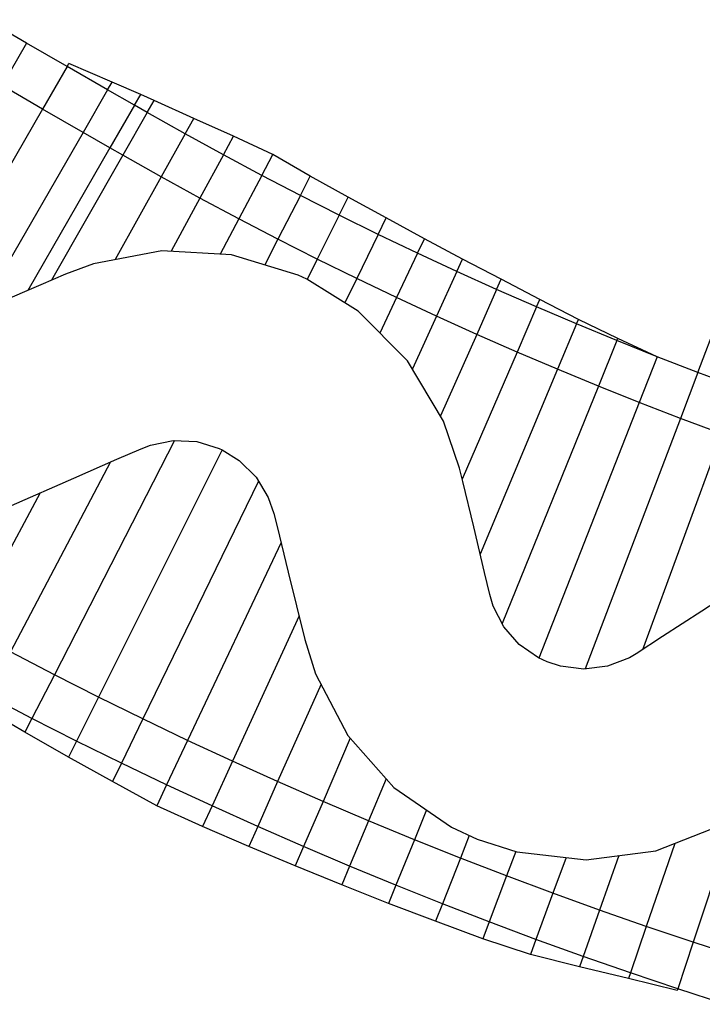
# Model space of a CAD drawing. Header units: metres. Extents: x 1075205 to 1080173, y 1572534 to 1573545.
# Tile 9 of 16: x 1077380 to 1077672, y 1572636 to 1573057. Entities that reach past the tile are written whole.
import ezdxf

# ---------------------------------------------------------------- set-up
doc = ezdxf.new("R2010")
doc.units = ezdxf.units.M
doc.header["$MEASUREMENT"] = 0
doc.layers.add('DaylightGeneral', color=161, linetype='Continuous')
doc.layers.add('Secc_valle', color=7, linetype='Continuous')

msp = doc.modelspace()

# ---------------------------------------------------------------- linework, layer by layer
for points in [[(1077688.28, 1572814.88), (1077671.52, 1572803.97), (1077654.76, 1572793.06), (1077643.47, 1572785.72), (1077640.59, 1572784.05), (1077631.12, 1572780.44), (1077621.1, 1572779.19), (1077611.09, 1572780.39), (1077605.4, 1572782.24), (1077601.7, 1572783.97), (1077593.47, 1572789.7), (1077586.89, 1572797.22), (1077582.35, 1572806.1), (1077580.9, 1572811.02), (1077578.65, 1572820.46), (1077574, 1572839.92), (1077569.33, 1572859.36), (1077567.98, 1572865.02), (1077561.12, 1572885.19), (1077545.76, 1572910.94), (1077524.6, 1572932.12), (1077502.75, 1572945.77), (1077499, 1572947.52), (1077470.49, 1572956.27), (1077440.77, 1572957.92), (1077411.56, 1572952.41), (1077399.51, 1572947.9), (1077389.08, 1572943.42), (1077370.7, 1572935.51)], [(1077376.49, 1572849.14), (1077403.11, 1572860.81), (1077421.44, 1572868.82), (1077431.85, 1572873.36), (1077435.86, 1572874.93), (1077445.64, 1572876.87), (1077455.63, 1572876.38), (1077465.22, 1572873.44), (1077466.48, 1572872.86), (1077473.84, 1572868.27), (1077480.98, 1572861.16), (1077486.23, 1572852.53), (1077488.63, 1572845.74), (1077490.01, 1572840.09), (1077494.78, 1572820.67), (1077501.9, 1572791.82), (1077506.42, 1572777.19), (1077520.21, 1572750.84), (1077539.93, 1572728.55), (1077564.48, 1572711.63), (1077575.51, 1572706.54), (1077592.42, 1572701.12), (1077622.12, 1572697.67), (1077651.82, 1572701.54), (1077679.71, 1572712.52)]]:
    msp.add_lwpolyline(points)
at = {"layer": 'DaylightGeneral', "color": 161, "extrusion": (-0.036559, -0.061163, 0.997458)}
for p, q in [((1077400.24, 1573036.72, 70.08), (1077400.94, 1573037.93, 70.18)), ((1077417.57, 1573026.74, 70.1), (1077400.24, 1573036.72, 70.08)), ((1077419.44, 1573029.98, 70.37), (1077400.94, 1573037.93, 70.18)), ((1077417.57, 1573026.74, 70.1), (1077419.44, 1573029.98, 70.37)), ((1077417.57, 1573026.74, 70.1), (1077419.44, 1573029.98, 70.37)), ((1077431.7, 1573024.74, 70.5), (1077419.44, 1573029.98, 70.37)), ((1077429.05, 1573020.13, 70.12), (1077417.57, 1573026.74, 70.1)), ((1077429.05, 1573020.13, 70.12), (1077431.7, 1573024.74, 70.5))]:
    msp.add_line(p, q, dxfattribs=at)
at = {"layer": 'DaylightGeneral', "color": 161}
for p, q in [((1077429.05, 1573020.13, 70.12), (1077431.7, 1573024.74, 70.5)), ((1077437.41, 1573022.11, 70.55), (1077431.7, 1573024.74, 70.5)), ((1077434.5, 1573017.01, 70.13), (1077429.05, 1573020.13, 70.12)), ((1077434.5, 1573017.01, 70.13), (1077437.41, 1573022.11, 70.55)), ((1077434.5, 1573017.01, 70.13), (1077437.41, 1573022.11, 70.55)), ((1077454.41, 1573014.52, 70.69), (1077437.41, 1573022.11, 70.55)), ((1077450.71, 1573007.87, 70.15), (1077434.5, 1573017.01, 70.13)), ((1077450.71, 1573007.87, 70.15), (1077454.41, 1573014.52, 70.69)), ((1077450.71, 1573007.87, 70.15), (1077454.41, 1573014.52, 70.69)), ((1077471.31, 1573006.85, 70.82), (1077454.41, 1573014.52, 70.69)), ((1077467.02, 1572998.92, 70.17), (1077450.71, 1573007.87, 70.15)), ((1077467.02, 1572998.92, 70.17), (1077471.31, 1573006.85, 70.82)), ((1077467.02, 1572998.92, 70.17), (1077471.31, 1573006.85, 70.82)), ((1077488.1, 1572999.01, 70.91), (1077471.31, 1573006.85, 70.82)), ((1077483.43, 1572990.15, 70.2), (1077467.02, 1572998.92, 70.17)), ((1077483.43, 1572990.15, 70.2), (1077488.1, 1572999.01, 70.91)), ((1077483.43, 1572990.15, 70.2), (1077488.1, 1572999.01, 70.91)), ((1077504.18, 1572989.85, 70.89), (1077488.1, 1572999.01, 70.91)), ((1077499.93, 1572981.56, 70.22), (1077483.43, 1572990.15, 70.2)), ((1077499.93, 1572981.56, 70.22), (1077504.18, 1572989.85, 70.89)), ((1077499.93, 1572981.56, 70.22), (1077504.18, 1572989.85, 70.89)), ((1077520.33, 1572980.78, 70.85), (1077504.18, 1572989.85, 70.89)), ((1077516.53, 1572973.16, 70.24), (1077499.93, 1572981.56, 70.22)), ((1077516.53, 1572973.16, 70.24), (1077520.33, 1572980.78, 70.85)), ((1077516.53, 1572973.16, 70.24), (1077520.33, 1572980.78, 70.85)), ((1077536.65, 1572972, 70.83), (1077520.33, 1572980.78, 70.85)), ((1077533.22, 1572964.94, 70.27), (1077516.53, 1572973.16, 70.24)), ((1077533.22, 1572964.94, 70.27), (1077536.65, 1572972, 70.83)), ((1077533.22, 1572964.94, 70.27), (1077536.65, 1572972, 70.83)), ((1077552.92, 1572963.09, 70.78), (1077536.65, 1572972, 70.83)), ((1077550, 1572956.91, 70.29), (1077533.22, 1572964.94, 70.27)), ((1077550, 1572956.91, 70.29), (1077552.92, 1572963.09, 70.78)), ((1077550, 1572956.91, 70.29), (1077552.92, 1572963.09, 70.78)), ((1077569.27, 1572954.31, 70.73), (1077552.92, 1572963.09, 70.78)), ((1077566.87, 1572949.06, 70.31), (1077550, 1572956.91, 70.29)), ((1077566.87, 1572949.06, 70.31), (1077569.27, 1572954.31, 70.73)), ((1077566.87, 1572949.06, 70.31), (1077569.27, 1572954.31, 70.73)), ((1077585.76, 1572945.76, 70.68), (1077569.27, 1572954.31, 70.73)), ((1077583.82, 1572941.4, 70.34), (1077566.87, 1572949.06, 70.31)), ((1077583.82, 1572941.4, 70.34), (1077585.76, 1572945.76, 70.68)), ((1077583.82, 1572941.4, 70.34), (1077585.76, 1572945.76, 70.68)), ((1077602.24, 1572937.13, 70.61), (1077585.76, 1572945.76, 70.68)), ((1077600.86, 1572933.93, 70.36), (1077583.82, 1572941.4, 70.34)), ((1077600.86, 1572933.93, 70.36), (1077602.24, 1572937.13, 70.61)), ((1077600.86, 1572933.93, 70.36), (1077602.24, 1572937.13, 70.61)), ((1077618.8, 1572928.62, 70.54), (1077602.24, 1572937.13, 70.61)), ((1077617.98, 1572926.65, 70.38), (1077600.86, 1572933.93, 70.36)), ((1077617.98, 1572926.65, 70.38), (1077618.8, 1572928.62, 70.54)), ((1077617.98, 1572926.65, 70.38), (1077618.8, 1572928.62, 70.54)), ((1077635.18, 1572919.56, 70.41), (1077617.98, 1572926.65, 70.38)), ((1077635.55, 1572920.47, 70.48), (1077618.8, 1572928.62, 70.54)), ((1077669.82, 1572905.96, 70.45), (1077678.48, 1572928.77, 70.45)), ((1077635.18, 1572919.56, 70.41), (1077635.55, 1572920.47, 70.48)), ((1077635.18, 1572919.56, 70.41), (1077635.55, 1572920.47, 70.48)), ((1077652.46, 1572912.66, 70.43), (1077635.18, 1572919.56, 70.41)), ((1077652.46, 1572912.67, 70.43), (1077635.55, 1572920.47, 70.48)), ((1077652.46, 1572912.66, 70.43), (1077652.46, 1572912.67, 70.43)), ((1077687.24, 1572899.45, 70.48), (1077669.82, 1572905.96, 70.45)), ((1077385.21, 1572758.09, 70.22), (1077366.23, 1572767.96, 70.2)), ((1077382.18, 1572752.18, 70.69), (1077363.68, 1572763.13, 70.59)), ((1077385.21, 1572758.09, 70.22), (1077382.18, 1572752.18, 70.69)), ((1077385.21, 1572758.09, 70.22), (1077382.18, 1572752.18, 70.69)), ((1077404.3, 1572748.42, 70.24), (1077385.21, 1572758.09, 70.22)), ((1077400.88, 1572741.57, 70.79), (1077382.18, 1572752.18, 70.69)), ((1077404.3, 1572748.42, 70.24), (1077400.88, 1572741.57, 70.79)), ((1077404.3, 1572748.42, 70.24), (1077400.88, 1572741.57, 70.79)), ((1077423.49, 1572738.97, 70.27), (1077404.3, 1572748.42, 70.24)), ((1077419.7, 1572731.17, 70.89), (1077400.88, 1572741.57, 70.79)), ((1077423.49, 1572738.97, 70.27), (1077419.7, 1572731.17, 70.89)), ((1077423.49, 1572738.97, 70.27), (1077419.7, 1572731.17, 70.89)), ((1077442.79, 1572729.73, 70.29), (1077423.49, 1572738.97, 70.27)), ((1077438.55, 1572720.74, 71), (1077419.7, 1572731.17, 70.89)), ((1077442.79, 1572729.73, 70.29), (1077438.55, 1572720.74, 71)), ((1077442.79, 1572729.73, 70.29), (1077438.55, 1572720.74, 71)), ((1077462.19, 1572720.71, 70.31), (1077442.79, 1572729.73, 70.29)), ((1077458.18, 1572711.97, 71), (1077438.55, 1572720.74, 71)), ((1077462.19, 1572720.71, 70.31), (1077458.18, 1572711.97, 71)), ((1077462.19, 1572720.71, 70.31), (1077458.18, 1572711.97, 71)), ((1077481.69, 1572711.9, 70.34), (1077462.19, 1572720.71, 70.31)), ((1077477.91, 1572703.41, 71), (1077458.18, 1572711.97, 71)), ((1077481.69, 1572711.9, 70.34), (1077477.91, 1572703.41, 71)), ((1077481.69, 1572711.9, 70.34), (1077477.91, 1572703.41, 71)), ((1077501.28, 1572703.31, 70.36), (1077481.69, 1572711.9, 70.34)), ((1077497.73, 1572695.08, 71), (1077477.91, 1572703.41, 71)), ((1077501.28, 1572703.31, 70.36), (1077497.73, 1572695.08, 71)), ((1077501.28, 1572703.31, 70.36), (1077497.73, 1572695.08, 71)), ((1077520.97, 1572694.94, 70.38), (1077501.28, 1572703.31, 70.36)), ((1077517.64, 1572686.97, 71), (1077497.73, 1572695.08, 71)), ((1077520.97, 1572694.94, 70.38), (1077517.64, 1572686.97, 71)), ((1077520.97, 1572694.94, 70.38), (1077517.64, 1572686.97, 71)), ((1077540.76, 1572686.79, 70.41), (1077520.97, 1572694.94, 70.38)), ((1077537.63, 1572679.08, 71), (1077517.64, 1572686.97, 71)), ((1077540.76, 1572686.79, 70.41), (1077537.63, 1572679.08, 71)), ((1077540.76, 1572686.79, 70.41), (1077537.63, 1572679.08, 71)), ((1077560.63, 1572678.85, 70.43), (1077540.76, 1572686.79, 70.41)), ((1077557.71, 1572671.42, 71), (1077537.63, 1572679.08, 71)), ((1077560.63, 1572678.85, 70.43), (1077557.71, 1572671.42, 71)), ((1077560.63, 1572678.85, 70.43), (1077557.71, 1572671.42, 71)), ((1077580.58, 1572671.14, 70.45), (1077560.63, 1572678.85, 70.43)), ((1077577.86, 1572663.98, 71), (1077557.71, 1572671.42, 71)), ((1077580.58, 1572671.14, 70.45), (1077577.86, 1572663.98, 71)), ((1077580.58, 1572671.14, 70.45), (1077577.86, 1572663.98, 71)), ((1077600.63, 1572663.65, 70.48), (1077580.58, 1572671.14, 70.45)), ((1077598.28, 1572657.28, 70.96), (1077577.86, 1572663.98, 71)), ((1077600.63, 1572663.65, 70.48), (1077598.28, 1572657.28, 70.96)), ((1077600.63, 1572663.65, 70.48), (1077598.28, 1572657.28, 70.96)), ((1077620.75, 1572656.39, 70.5), (1077600.63, 1572663.65, 70.48)), ((1077619.2, 1572652.02, 70.83), (1077598.28, 1572657.28, 70.96)), ((1077620.75, 1572656.39, 70.5), (1077619.2, 1572652.02, 70.83)), ((1077620.75, 1572656.39, 70.5), (1077619.2, 1572652.02, 70.83)), ((1077640.95, 1572649.35, 70.52), (1077620.75, 1572656.39, 70.5)), ((1077640.15, 1572647, 70.7), (1077619.2, 1572652.02, 70.83)), ((1077640.95, 1572649.35, 70.52), (1077640.15, 1572647, 70.7)), ((1077640.95, 1572649.35, 70.52), (1077640.15, 1572647, 70.7)), ((1077661.23, 1572642.53, 70.55), (1077640.95, 1572649.35, 70.52)), ((1077661.01, 1572641.84, 70.6), (1077640.15, 1572647, 70.7)), ((1077661.23, 1572642.53, 70.55), (1077661.01, 1572641.84, 70.6))]:
    msp.add_line(p, q, dxfattribs=at)
at = {"layer": 'Secc_valle', "extrusion": (-0.036559, -0.061163, 0.997458)}
for p, q in [((1077382.91, 1573046.7, 70.06), (1077365.58, 1573056.68, 70.03)), ((1077382.91, 1573046.7, 70.06), (1077372.43, 1573028.5, 68.56)), ((1077382.91, 1573046.7, 70.06), (1077372.43, 1573028.5, 68.56)), ((1077400.24, 1573036.72, 70.08), (1077382.91, 1573046.7, 70.06)), ((1077400.24, 1573036.72, 70.08), (1077389.76, 1573018.52, 68.58)), ((1077400.24, 1573036.72, 70.08), (1077389.76, 1573018.52, 68.58)), ((1077417.57, 1573026.74, 70.1), (1077400.24, 1573036.72, 70.08)), ((1077389.76, 1573018.52, 68.58), (1077372.43, 1573028.5, 68.56)), ((1077417.57, 1573026.74, 70.1), (1077407.09, 1573008.54, 68.6)), ((1077417.57, 1573026.74, 70.1), (1077407.09, 1573008.54, 68.6)), ((1077429.05, 1573020.13, 70.12), (1077417.57, 1573026.74, 70.1)), ((1077429.05, 1573020.13, 70.12), (1077418.57, 1573001.94, 68.62)), ((1077407.09, 1573008.54, 68.6), (1077389.76, 1573018.52, 68.58)), ((1077418.57, 1573001.94, 68.62), (1077407.09, 1573008.54, 68.6))]:
    msp.add_line(p, q, dxfattribs=at)
at = {"layer": 'Secc_valle', "extrusion": (-0.001008, 0.000580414, 0.999999)}
for p, q in [((1077389.76, 1573018.52, 68.58), (1077372.43, 1573028.5, 68.56)), ((1077389.76, 1573018.52, 68.58), (1077333.93, 1572921.56, 68.58)), ((1077389.76, 1573018.52, 68.58), (1077333.93, 1572921.56, 68.58)), ((1077407.09, 1573008.54, 68.6), (1077389.76, 1573018.52, 68.58)), ((1077407.09, 1573008.54, 68.6), (1077363.18, 1572932.28, 68.6)), ((1077407.09, 1573008.54, 68.6), (1077363.18, 1572932.28, 68.6)), ((1077418.57, 1573001.94, 68.62), (1077407.09, 1573008.54, 68.6)), ((1077418.57, 1573001.94, 68.62), (1077383.49, 1572941.01, 68.62))]:
    msp.add_line(p, q, dxfattribs=at)
at = {"layer": 'Secc_valle'}
for p, q in [((1077429.05, 1573020.13, 70.12), (1077418.57, 1573001.94, 68.62)), ((1077434.5, 1573017.01, 70.13), (1077429.05, 1573020.13, 70.12)), ((1077434.5, 1573017.01, 70.13), (1077424.09, 1572998.77, 68.63)), ((1077434.5, 1573017.01, 70.13), (1077424.09, 1572998.77, 68.63)), ((1077450.71, 1573007.87, 70.15), (1077434.5, 1573017.01, 70.13)), ((1077450.71, 1573007.87, 70.15), (1077440.5, 1572989.52, 68.65)), ((1077450.71, 1573007.87, 70.15), (1077440.5, 1572989.52, 68.65)), ((1077467.02, 1572998.92, 70.17), (1077450.71, 1573007.87, 70.15)), ((1077418.57, 1573001.94, 68.62), (1077383.49, 1572941.01, 68.62)), ((1077424.09, 1572998.77, 68.63), (1077393.6, 1572945.36, 68.63)), ((1077424.09, 1572998.77, 68.63), (1077393.6, 1572945.36, 68.63)), ((1077424.09, 1572998.77, 68.63), (1077418.57, 1573001.94, 68.62)), ((1077424.09, 1572998.77, 68.63), (1077418.57, 1573001.94, 68.62)), ((1077440.5, 1572989.52, 68.65), (1077424.09, 1572998.77, 68.63)), ((1077440.5, 1572989.52, 68.65), (1077424.09, 1572998.77, 68.63)), ((1077467.02, 1572998.92, 70.17), (1077457.02, 1572980.46, 68.67)), ((1077467.02, 1572998.92, 70.17), (1077457.02, 1572980.46, 68.67)), ((1077483.43, 1572990.15, 70.2), (1077467.02, 1572998.92, 70.17)), ((1077440.5, 1572989.52, 68.65), (1077420.84, 1572954.16, 68.65)), ((1077440.5, 1572989.52, 68.65), (1077420.84, 1572954.16, 68.65)), ((1077457.02, 1572980.46, 68.67), (1077440.5, 1572989.52, 68.65)), ((1077457.02, 1572980.46, 68.67), (1077440.5, 1572989.52, 68.65)), ((1077483.43, 1572990.15, 70.2), (1077473.63, 1572971.58, 68.7)), ((1077483.43, 1572990.15, 70.2), (1077473.63, 1572971.58, 68.7)), ((1077499.93, 1572981.56, 70.22), (1077483.43, 1572990.15, 70.2)), ((1077499.93, 1572981.56, 70.22), (1077490.34, 1572962.88, 68.72)), ((1077499.93, 1572981.56, 70.22), (1077490.34, 1572962.88, 68.72)), ((1077516.53, 1572973.16, 70.24), (1077499.93, 1572981.56, 70.22)), ((1077457.02, 1572980.46, 68.67), (1077444.69, 1572957.7, 68.67)), ((1077457.02, 1572980.46, 68.67), (1077444.69, 1572957.7, 68.67)), ((1077473.63, 1572971.58, 68.7), (1077457.02, 1572980.46, 68.67)), ((1077473.63, 1572971.58, 68.7), (1077457.02, 1572980.46, 68.67)), ((1077516.53, 1572973.16, 70.24), (1077507.15, 1572954.37, 68.74)), ((1077516.53, 1572973.16, 70.24), (1077507.15, 1572954.37, 68.74)), ((1077533.22, 1572964.94, 70.27), (1077516.53, 1572973.16, 70.24)), ((1077473.63, 1572971.58, 68.7), (1077465.7, 1572956.54, 68.7)), ((1077473.63, 1572971.58, 68.7), (1077465.7, 1572956.54, 68.7)), ((1077490.34, 1572962.88, 68.72), (1077473.63, 1572971.58, 68.7)), ((1077490.34, 1572962.88, 68.72), (1077473.63, 1572971.58, 68.7)), ((1077533.22, 1572964.94, 70.27), (1077524.04, 1572946.05, 68.77)), ((1077533.22, 1572964.94, 70.27), (1077524.04, 1572946.05, 68.77)), ((1077550, 1572956.91, 70.29), (1077533.22, 1572964.94, 70.27)), ((1077490.34, 1572962.88, 68.72), (1077484.71, 1572951.91, 68.72)), ((1077490.34, 1572962.88, 68.72), (1077484.71, 1572951.91, 68.72)), ((1077507.15, 1572954.37, 68.74), (1077490.34, 1572962.88, 68.72)), ((1077507.15, 1572954.37, 68.74), (1077490.34, 1572962.88, 68.72)), ((1077550, 1572956.91, 70.29), (1077541.04, 1572937.91, 68.79)), ((1077550, 1572956.91, 70.29), (1077541.04, 1572937.91, 68.79)), ((1077566.87, 1572949.06, 70.31), (1077550, 1572956.91, 70.29)), ((1077507.15, 1572954.37, 68.74), (1077502.83, 1572945.73, 68.74)), ((1077507.15, 1572954.37, 68.74), (1077502.83, 1572945.73, 68.74)), ((1077524.04, 1572946.05, 68.77), (1077507.15, 1572954.37, 68.74)), ((1077524.04, 1572946.05, 68.77), (1077507.15, 1572954.37, 68.74)), ((1077566.87, 1572949.06, 70.31), (1077558.12, 1572929.97, 68.81)), ((1077566.87, 1572949.06, 70.31), (1077558.12, 1572929.97, 68.81)), ((1077583.82, 1572941.4, 70.34), (1077566.87, 1572949.06, 70.31)), ((1077524.04, 1572946.05, 68.77), (1077518.99, 1572935.63, 68.77)), ((1077524.04, 1572946.05, 68.77), (1077518.99, 1572935.63, 68.77)), ((1077541.04, 1572937.91, 68.79), (1077524.04, 1572946.05, 68.77)), ((1077541.04, 1572937.91, 68.79), (1077524.04, 1572946.05, 68.77)), ((1077583.82, 1572941.4, 70.34), (1077575.28, 1572922.22, 68.84)), ((1077583.82, 1572941.4, 70.34), (1077575.28, 1572922.22, 68.84)), ((1077600.86, 1572933.93, 70.36), (1077583.82, 1572941.4, 70.34)), ((1077541.04, 1572937.91, 68.79), (1077533.91, 1572922.8, 68.79)), ((1077541.04, 1572937.91, 68.79), (1077533.91, 1572922.8, 68.79)), ((1077558.12, 1572929.97, 68.81), (1077541.04, 1572937.91, 68.79)), ((1077558.12, 1572929.97, 68.81), (1077541.04, 1572937.91, 68.79)), ((1077600.86, 1572933.93, 70.36), (1077592.54, 1572914.65, 68.86)), ((1077600.86, 1572933.93, 70.36), (1077592.54, 1572914.65, 68.86)), ((1077617.98, 1572926.65, 70.38), (1077600.86, 1572933.93, 70.36)), ((1077558.12, 1572929.97, 68.81), (1077547.81, 1572907.49, 68.81)), ((1077558.12, 1572929.97, 68.81), (1077547.81, 1572907.49, 68.81)), ((1077575.28, 1572922.22, 68.84), (1077558.12, 1572929.97, 68.81)), ((1077575.28, 1572922.22, 68.84), (1077558.12, 1572929.97, 68.81)), ((1077617.98, 1572926.65, 70.38), (1077609.87, 1572907.28, 68.88)), ((1077617.98, 1572926.65, 70.38), (1077609.87, 1572907.28, 68.88)), ((1077635.18, 1572919.56, 70.41), (1077617.98, 1572926.65, 70.38)), ((1077575.28, 1572922.22, 68.84), (1077559.8, 1572887.41, 68.84)), ((1077575.28, 1572922.22, 68.84), (1077559.8, 1572887.41, 68.84)), ((1077592.54, 1572914.65, 68.86), (1077575.28, 1572922.22, 68.84)), ((1077592.54, 1572914.65, 68.86), (1077575.28, 1572922.22, 68.84)), ((1077635.18, 1572919.56, 70.41), (1077627.29, 1572900.1, 68.91)), ((1077635.18, 1572919.56, 70.41), (1077627.29, 1572900.1, 68.91)), ((1077652.46, 1572912.66, 70.43), (1077635.18, 1572919.56, 70.41)), ((1077592.54, 1572914.65, 68.86), (1077569.1, 1572860.36, 68.86)), ((1077592.54, 1572914.65, 68.86), (1077569.1, 1572860.36, 68.86)), ((1077609.87, 1572907.28, 68.88), (1077592.54, 1572914.65, 68.86)), ((1077609.87, 1572907.28, 68.88), (1077592.54, 1572914.65, 68.86)), ((1077652.46, 1572912.66, 70.43), (1077644.78, 1572893.12, 68.93)), ((1077652.46, 1572912.66, 70.43), (1077644.78, 1572893.12, 68.93)), ((1077669.82, 1572905.96, 70.45), (1077652.46, 1572912.66, 70.43)), ((1077609.87, 1572907.28, 68.88), (1077576.79, 1572828.25, 68.88)), ((1077609.87, 1572907.28, 68.88), (1077576.79, 1572828.25, 68.88)), ((1077627.29, 1572900.1, 68.91), (1077609.87, 1572907.28, 68.88)), ((1077627.29, 1572900.1, 68.91), (1077609.87, 1572907.28, 68.88)), ((1077669.82, 1572905.96, 70.45), (1077662.36, 1572886.33, 68.95)), ((1077669.82, 1572905.96, 70.45), (1077662.36, 1572886.33, 68.95)), ((1077687.24, 1572899.45, 70.48), (1077669.82, 1572905.96, 70.45)), ((1077627.29, 1572900.1, 68.91), (1077586.14, 1572798.67, 68.91)), ((1077627.29, 1572900.1, 68.91), (1077586.14, 1572798.67, 68.91)), ((1077644.78, 1572893.12, 68.93), (1077627.29, 1572900.1, 68.91)), ((1077644.78, 1572893.12, 68.93), (1077627.29, 1572900.1, 68.91)), ((1077644.78, 1572893.12, 68.93), (1077601.88, 1572783.88, 68.93)), ((1077644.78, 1572893.12, 68.93), (1077601.88, 1572783.88, 68.93)), ((1077662.36, 1572886.33, 68.95), (1077644.78, 1572893.12, 68.93)), ((1077662.36, 1572886.33, 68.95), (1077644.78, 1572893.12, 68.93)), ((1077662.36, 1572886.33, 68.95), (1077621.67, 1572779.27, 68.95)), ((1077662.36, 1572886.33, 68.95), (1077621.67, 1572779.27, 68.95)), ((1077680, 1572879.74, 68.98), (1077662.36, 1572886.33, 68.95)), ((1077680, 1572879.74, 68.98), (1077662.36, 1572886.33, 68.95)), ((1077446.18, 1572876.85, 68.72), (1077394.8, 1572776.77, 68.72)), ((1077446.18, 1572876.85, 68.72), (1077394.8, 1572776.77, 68.72)), ((1077680, 1572879.74, 68.98), (1077646.09, 1572787.42, 68.98)), ((1077680, 1572879.74, 68.98), (1077646.09, 1572787.42, 68.98)), ((1077466.45, 1572872.87, 68.74), (1077413.68, 1572767.21, 68.74)), ((1077466.45, 1572872.87, 68.74), (1077413.68, 1572767.21, 68.74)), ((1077418.83, 1572867.68, 68.7), (1077376.03, 1572786.54, 68.7)), ((1077418.83, 1572867.68, 68.7), (1077376.03, 1572786.54, 68.7)), ((1077482.01, 1572859.48, 68.77), (1077432.67, 1572757.86, 68.77)), ((1077482.01, 1572859.48, 68.77), (1077432.67, 1572757.86, 68.77)), ((1077388.8, 1572854.54, 68.67), (1077357.37, 1572796.52, 68.67)), ((1077388.8, 1572854.54, 68.67), (1077357.37, 1572796.52, 68.67)), ((1077491.68, 1572833.32, 68.79), (1077451.75, 1572748.72, 68.79)), ((1077491.68, 1572833.32, 68.79), (1077451.75, 1572748.72, 68.79)), ((1077499.41, 1572801.9, 68.81), (1077470.94, 1572739.8, 68.81)), ((1077499.41, 1572801.9, 68.81), (1077470.94, 1572739.8, 68.81)), ((1077394.8, 1572776.77, 68.72), (1077376.03, 1572786.54, 68.7)), ((1077394.8, 1572776.77, 68.72), (1077376.03, 1572786.54, 68.7)), ((1077394.8, 1572776.77, 68.72), (1077385.21, 1572758.09, 70.22)), ((1077394.8, 1572776.77, 68.72), (1077385.21, 1572758.09, 70.22)), ((1077413.68, 1572767.21, 68.74), (1077394.8, 1572776.77, 68.72)), ((1077413.68, 1572767.21, 68.74), (1077394.8, 1572776.77, 68.72)), ((1077508.76, 1572772.72, 68.84), (1077490.23, 1572731.09, 68.84)), ((1077508.76, 1572772.72, 68.84), (1077490.23, 1572731.09, 68.84)), ((1077385.21, 1572758.09, 70.22), (1077366.23, 1572767.96, 70.2)), ((1077413.68, 1572767.21, 68.74), (1077404.3, 1572748.42, 70.24)), ((1077413.68, 1572767.21, 68.74), (1077404.3, 1572748.42, 70.24)), ((1077432.67, 1572757.86, 68.77), (1077413.68, 1572767.21, 68.74)), ((1077432.67, 1572757.86, 68.77), (1077413.68, 1572767.21, 68.74)), ((1077404.3, 1572748.42, 70.24), (1077385.21, 1572758.09, 70.22)), ((1077432.67, 1572757.86, 68.77), (1077423.49, 1572738.97, 70.27)), ((1077432.67, 1572757.86, 68.77), (1077423.49, 1572738.97, 70.27)), ((1077451.75, 1572748.72, 68.79), (1077432.67, 1572757.86, 68.77)), ((1077451.75, 1572748.72, 68.79), (1077432.67, 1572757.86, 68.77)), ((1077423.49, 1572738.97, 70.27), (1077404.3, 1572748.42, 70.24)), ((1077451.75, 1572748.72, 68.79), (1077442.79, 1572729.73, 70.29)), ((1077451.75, 1572748.72, 68.79), (1077442.79, 1572729.73, 70.29)), ((1077470.94, 1572739.8, 68.81), (1077451.75, 1572748.72, 68.79)), ((1077470.94, 1572739.8, 68.81), (1077451.75, 1572748.72, 68.79)), ((1077521.28, 1572749.63, 68.86), (1077509.61, 1572722.59, 68.86)), ((1077521.28, 1572749.63, 68.86), (1077509.61, 1572722.59, 68.86)), ((1077442.79, 1572729.73, 70.29), (1077423.49, 1572738.97, 70.27)), ((1077470.94, 1572739.8, 68.81), (1077462.19, 1572720.71, 70.31)), ((1077470.94, 1572739.8, 68.81), (1077462.19, 1572720.71, 70.31)), ((1077490.23, 1572731.09, 68.84), (1077470.94, 1572739.8, 68.81)), ((1077490.23, 1572731.09, 68.84), (1077470.94, 1572739.8, 68.81)), ((1077462.19, 1572720.71, 70.31), (1077442.79, 1572729.73, 70.29)), ((1077490.23, 1572731.09, 68.84), (1077481.69, 1572711.9, 70.34)), ((1077490.23, 1572731.09, 68.84), (1077481.69, 1572711.9, 70.34)), ((1077509.61, 1572722.59, 68.86), (1077490.23, 1572731.09, 68.84)), ((1077509.61, 1572722.59, 68.86), (1077490.23, 1572731.09, 68.84)), ((1077536.62, 1572732.3, 68.88), (1077529.08, 1572714.31, 68.88)), ((1077536.62, 1572732.3, 68.88), (1077529.08, 1572714.31, 68.88)), ((1077481.69, 1572711.9, 70.34), (1077462.19, 1572720.71, 70.31)), ((1077509.61, 1572722.59, 68.86), (1077501.28, 1572703.31, 70.36)), ((1077509.61, 1572722.59, 68.86), (1077501.28, 1572703.31, 70.36)), ((1077529.08, 1572714.31, 68.88), (1077509.61, 1572722.59, 68.86)), ((1077529.08, 1572714.31, 68.88), (1077509.61, 1572722.59, 68.86)), ((1077553.82, 1572718.98, 68.91), (1077548.65, 1572706.25, 68.91)), ((1077553.82, 1572718.98, 68.91), (1077548.65, 1572706.25, 68.91)), ((1077501.28, 1572703.31, 70.36), (1077481.69, 1572711.9, 70.34)), ((1077529.08, 1572714.31, 68.88), (1077520.97, 1572694.94, 70.38)), ((1077529.08, 1572714.31, 68.88), (1077520.97, 1572694.94, 70.38)), ((1077548.65, 1572706.25, 68.91), (1077529.08, 1572714.31, 68.88)), ((1077548.65, 1572706.25, 68.91), (1077529.08, 1572714.31, 68.88)), ((1077685.46, 1572715.96, 69.05), (1077667.81, 1572662.47, 69.05)), ((1077685.46, 1572715.96, 69.05), (1077667.81, 1572662.47, 69.05)), ((1077572.12, 1572708.11, 68.93), (1077568.3, 1572698.4, 68.93)), ((1077572.12, 1572708.11, 68.93), (1077568.3, 1572698.4, 68.93)), ((1077548.65, 1572706.25, 68.91), (1077540.76, 1572686.79, 70.41)), ((1077548.65, 1572706.25, 68.91), (1077540.76, 1572686.79, 70.41)), ((1077568.3, 1572698.4, 68.93), (1077548.65, 1572706.25, 68.91)), ((1077568.3, 1572698.4, 68.93), (1077548.65, 1572706.25, 68.91)), ((1077659.91, 1572704.72, 69.02), (1077647.75, 1572669.21, 69.02)), ((1077659.91, 1572704.72, 69.02), (1077647.75, 1572669.21, 69.02)), ((1077520.97, 1572694.94, 70.38), (1077501.28, 1572703.31, 70.36)), ((1077592.02, 1572701.25, 68.95), (1077588.04, 1572690.77, 68.95)), ((1077592.02, 1572701.25, 68.95), (1077588.04, 1572690.77, 68.95)), ((1077636.04, 1572699.48, 69), (1077627.77, 1572676.18, 69)), ((1077636.04, 1572699.48, 69), (1077627.77, 1572676.18, 69)), ((1077568.3, 1572698.4, 68.93), (1077560.63, 1572678.85, 70.43)), ((1077568.3, 1572698.4, 68.93), (1077560.63, 1572678.85, 70.43)), ((1077588.04, 1572690.77, 68.95), (1077568.3, 1572698.4, 68.93)), ((1077588.04, 1572690.77, 68.95), (1077568.3, 1572698.4, 68.93)), ((1077613.49, 1572698.67, 68.98), (1077607.87, 1572683.37, 68.98)), ((1077613.49, 1572698.67, 68.98), (1077607.87, 1572683.37, 68.98)), ((1077540.76, 1572686.79, 70.41), (1077520.97, 1572694.94, 70.38)), ((1077560.63, 1572678.85, 70.43), (1077540.76, 1572686.79, 70.41)), ((1077588.04, 1572690.77, 68.95), (1077580.58, 1572671.14, 70.45)), ((1077588.04, 1572690.77, 68.95), (1077580.58, 1572671.14, 70.45)), ((1077607.87, 1572683.37, 68.98), (1077588.04, 1572690.77, 68.95)), ((1077607.87, 1572683.37, 68.98), (1077588.04, 1572690.77, 68.95)), ((1077607.87, 1572683.37, 68.98), (1077600.63, 1572663.65, 70.48)), ((1077607.87, 1572683.37, 68.98), (1077600.63, 1572663.65, 70.48)), ((1077627.77, 1572676.18, 69), (1077607.87, 1572683.37, 68.98)), ((1077627.77, 1572676.18, 69), (1077607.87, 1572683.37, 68.98)), ((1077580.58, 1572671.14, 70.45), (1077560.63, 1572678.85, 70.43)), ((1077627.77, 1572676.18, 69), (1077620.75, 1572656.39, 70.5)), ((1077627.77, 1572676.18, 69), (1077620.75, 1572656.39, 70.5)), ((1077647.75, 1572669.21, 69.02), (1077627.77, 1572676.18, 69)), ((1077647.75, 1572669.21, 69.02), (1077627.77, 1572676.18, 69)), ((1077600.63, 1572663.65, 70.48), (1077580.58, 1572671.14, 70.45)), ((1077647.75, 1572669.21, 69.02), (1077640.95, 1572649.35, 70.52)), ((1077647.75, 1572669.21, 69.02), (1077640.95, 1572649.35, 70.52)), ((1077667.81, 1572662.47, 69.05), (1077647.75, 1572669.21, 69.02)), ((1077667.81, 1572662.47, 69.05), (1077647.75, 1572669.21, 69.02)), ((1077620.75, 1572656.39, 70.5), (1077600.63, 1572663.65, 70.48)), ((1077667.81, 1572662.47, 69.05), (1077661.23, 1572642.53, 70.55)), ((1077667.81, 1572662.47, 69.05), (1077661.23, 1572642.53, 70.55)), ((1077687.95, 1572655.95, 69.07), (1077667.81, 1572662.47, 69.05)), ((1077687.95, 1572655.95, 69.07), (1077667.81, 1572662.47, 69.05)), ((1077640.95, 1572649.35, 70.52), (1077620.75, 1572656.39, 70.5)), ((1077661.23, 1572642.53, 70.55), (1077640.95, 1572649.35, 70.52)), ((1077681.59, 1572635.94, 70.57), (1077661.23, 1572642.53, 70.55))]:
    msp.add_line(p, q, dxfattribs=at)

doc.saveas('drawing.dxf')
